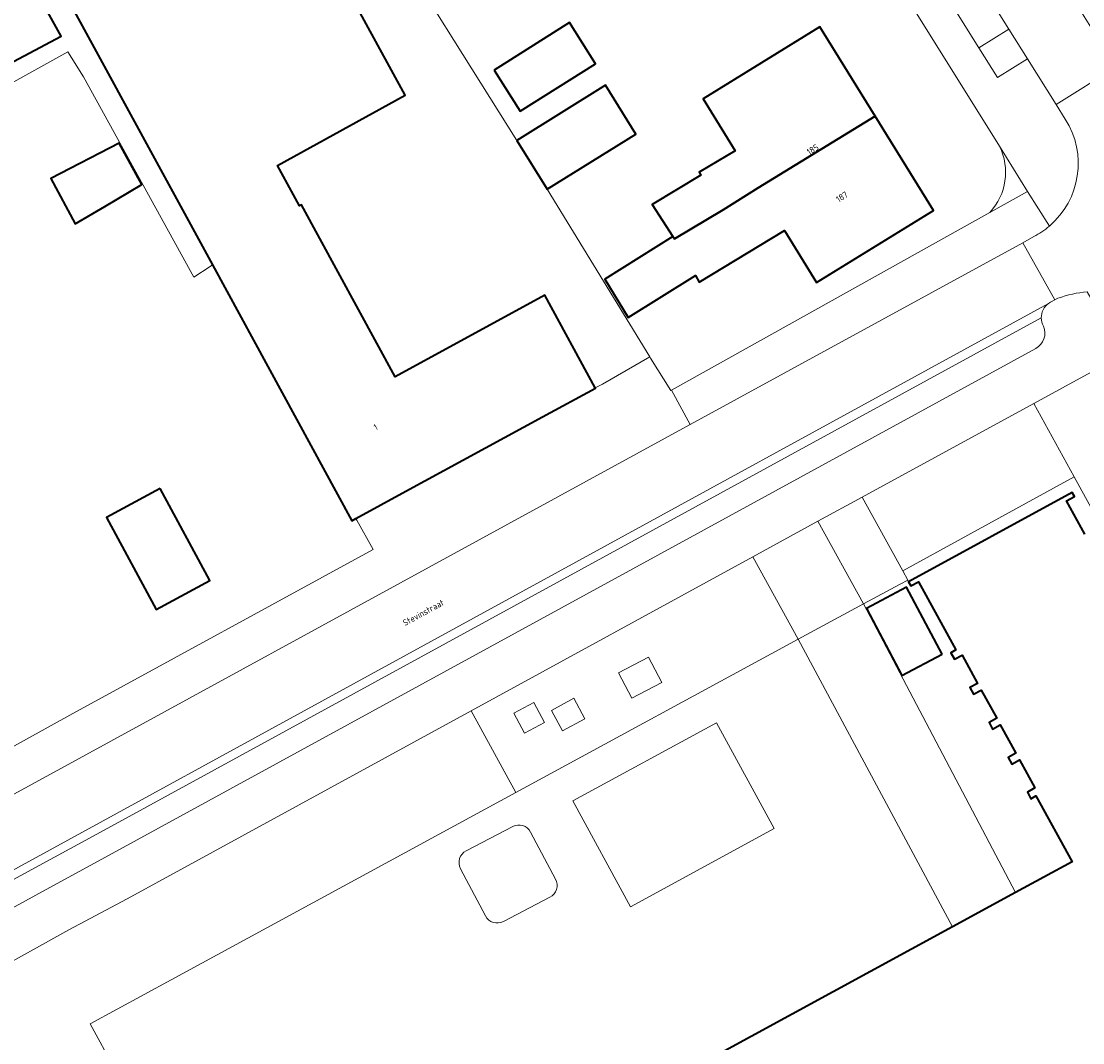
# Model space of a CAD drawing. Header units: metres. Extents: x 154991 to 155595, y 461305 to 461800.
# Tile 19 of 88: x 155102 to 155162, y 461512 to 461570. Entities that reach past the tile are written whole.
import ezdxf
from ezdxf.enums import TextEntityAlignment as Align

# ---------------------------------------------------------------- set-up
doc = ezdxf.new("R2010")
doc.units = ezdxf.units.M
for name, color, linetype, lineweight in [('B-WE-GR-BEPLANTING_CULTUUR_BODEMBEDEKKER-GV', 90, 'Continuous', 18), ('B-WE-GR-GROENVOORZIENING-GV', 80, 'Continuous', 18), ('B-WE-IE-TERREINAFSCHEIDING_KUNSTMATIG_HEKWERK-G', 20, 'IE-TERREINAFSCHEIDING_KUNSTMATIG-SO', 18), ('B-WE-OG-BEBOUWING-GV', 7, 'Continuous', 35), ('B-WE-OG-BEBOUWING-T18', 10, 'Continuous', 18), ('B-WE-OG-TERREIN_ERF-GV', 7, 'Continuous', 18), ('B-WE-OG-TOPOGRAFIE-T18', 10, 'Continuous', 18), ('B-WE-VH-GESLOTENVERHARDING_KUNSTSTOF-GV', 10, 'Continuous', 18), ('B-WE-VH-ONVERHARD_ZAND-GV', 210, 'Continuous', 18), ('B-WE-VH-VERHARDING_ASFALT-GV', 252, 'Continuous', 18), ('B-WE-VH-VERHARDING_BETONSTRAATSTEEN-GV', 7, 'Continuous', 18), ('B-WE-VH-VERHARDING_STRAATBAKSTEEN-GV', 252, 'Continuous', 18), ('B-WE-VH-VERHARDING_TEGEL-GV', 252, 'Continuous', 18)]:
    doc.layers.add(name, color=color, linetype=linetype, lineweight=lineweight)
doc.styles.add('NLCS-ISO-M200-T18', font='NLCS-ISO.ttf', dxfattribs={"height": 0.36})
doc.linetypes.add('IE-TERREINAFSCHEIDING_KUNSTMATIG-SO', pattern='A,4,[82,NLCS.SHX,S=0.75,R=90,X=0,Y=0],4,-2', length=10)

msp = doc.modelspace()

# ---------------------------------------------------------------- linework, layer by layer
at = {"layer": 'B-WE-GR-BEPLANTING_CULTUUR_BODEMBEDEKKER-GV', "flags": 128}
for points in [[(155163.964, 461551.317), (155158.893, 461548.548), (155161.177, 461544.389), (155174.26, 461520.564), (155176.365, 461521.694), (155171.906, 461529.696), (155175.282, 461531.638)], [(155161.177, 461544.389), (155158.893, 461548.548), (155149.184, 461543.247), (155151.476, 461539.068)], [(155149.246, 461537.21), (155151.329, 461538.315), (155151.76, 461538.543), (155151.476, 461539.068), (155149.184, 461543.247), (155146.678, 461541.879)], [(155104.276, 461518.749), (155098.087, 461515.327), (155110.428, 461492.654), (155115.358, 461495.337), (155112.377, 461500.8), (155105.481, 461513.437), (155110.068, 461515.928), (155129.584, 461526.527), (155127.041, 461531.152), (155107.576, 461520.516)]]:
    msp.add_lwpolyline(points, close=True, dxfattribs=at)
at = {"layer": 'B-WE-GR-GROENVOORZIENING-GV', "flags": 128}
for points in [[(155158.54, 461568.045), (155157.487, 461569.73), (155155.777, 461568.662), (155156.842, 461566.984)], [(155136.145, 461531.856), (155137.844, 461532.751), (155137.087, 461534.189), (155135.387, 461533.293)], [(155131.198, 461530.491), (155130.587, 461531.622), (155129.458, 461531.012), (155130.069, 461529.881)], [(155131.593, 461531.174), (155132.227, 461530.013), (155133.487, 461530.701), (155132.853, 461531.861)]]:
    msp.add_lwpolyline(points, close=True, dxfattribs=at)
at = {"layer": 'B-WE-IE-TERREINAFSCHEIDING_KUNSTMATIG_HEKWERK-G', "flags": 128}
for points in [[(155151.329, 461538.315), (155151.76, 461538.543)], [(155149.246, 461537.21), (155151.329, 461538.315)], [(155145.55, 461535.202), (155149.246, 461537.21)], [(155129.584, 461526.527), (155145.55, 461535.202)], [(155110.068, 461515.928), (155129.584, 461526.527)], [(155105.481, 461513.437), (155110.068, 461515.928)], [(155112.377, 461500.8), (155105.481, 461513.437)]]:
    msp.add_lwpolyline(points, dxfattribs=at)
at = {"layer": 'B-WE-OG-BEBOUWING-GV', "flags": 128}
for points in [[(155112.406, 461556.38), (155120.285, 461541.906), (155120.53, 461542.039), (155123.353, 461543.576), (155131.077, 461547.781), (155134.078, 461549.414), (155134.073, 461549.423), (155131.219, 461554.667), (155122.745, 461550.056), (155117.448, 461559.787), (155117.325, 461559.719), (155116.078, 461562.01), (155123.319, 461565.994), (155118.677, 461574.488), (155118.611, 461574.609), (155118.293, 461574.436), (155112.87, 461583.173), (155112.746, 461583.373), (155112.694, 461583.339), (155101.637, 461576.163)], [(155101.526, 461573.121), (155099.081, 461571.801), (155096.997, 461570.676), (155098.949, 461566.875), (155099.023, 461566.784), (155103.834, 461569.323), (155101.7, 461573.216)], [(155128.358, 461567.412), (155129.825, 461565.085), (155134.08, 461567.769), (155132.612, 461570.096)], [(155149.917, 461564.799), (155146.788, 461569.862), (155140.18, 461565.778), (155141.998, 461562.837), (155139.951, 461561.629), (155140.046, 461561.459), (155137.3, 461559.804), (155138.459, 461557.995), (155138.552, 461557.85), (155141.319, 461559.505), (155143.286, 461560.751)], [(155129.634, 461563.43), (155131.348, 461560.664), (155136.363, 461563.787), (155134.643, 461566.55)], [(155149.917, 461564.799), (155143.286, 461560.751), (155141.319, 461559.505), (155138.552, 461557.85), (155138.459, 461557.995), (155134.606, 461555.568), (155135.93, 461553.406), (155139.741, 461555.783), (155139.957, 461555.405), (155144.786, 461558.324), (155146.602, 461555.386), (155153.21, 461559.47)], [(155108.409, 461560.941), (155107.118, 461563.276), (155103.253, 461561.276), (155104.631, 461558.708), (155106.307, 461559.681)], [(155109.446, 461543.727), (155106.404, 461542.083), (155109.212, 461536.884), (155112.257, 461538.529)], [(155153.702, 461534.36), (155151.688, 461538.15), (155149.417, 461536.944), (155151.431, 461533.154)]]:
    msp.add_lwpolyline(points, close=True, dxfattribs=at)
msp.add_lwpolyline([(155161.788, 461541.141), (155160.754, 461543.027), (155161.193, 461543.267), (155161.063, 461543.504), (155151.81, 461538.453), (155151.939, 461538.215), (155152.373, 461538.454), (155154.483, 461534.603), (155154.196, 461534.435), (155154.398, 461534.063), (155154.838, 461534.304), (155155.717, 461532.697), (155155.282, 461532.459), (155155.482, 461532.083), (155155.921, 461532.323), (155156.796, 461530.723), (155156.365, 461530.488), (155156.563, 461530.112), (155157, 461530.351), (155157.878, 461528.745), (155157.446, 461528.509), (155157.649, 461528.137), (155158.081, 461528.374), (155158.952, 461526.781), (155158.53, 461526.545), (155158.726, 461526.167), (155159.019, 461526.328), (155161.06, 461522.61), (155157.861, 461520.869), (155154.286, 461518.923), (155133.818, 461507.781)], dxfattribs=at)
at = {"layer": 'B-WE-OG-TERREIN_ERF-GV', "flags": 128}
for points in [[(155156.952, 461563.094), (155140.198, 461589.92), (155114.49, 461631.095), (155108.937, 461639.985)], [(155121.578, 461576.264), (155129.634, 461563.43), (155134.643, 461566.55), (155136.363, 461563.787), (155131.348, 461560.664), (155137.153, 461551.182), (155137.196, 461551.111), (155138.357, 461549.284), (155138.392, 461549.303), (155156.411, 461559.357)], [(155090.883, 461523.496), (155093.478, 461524.898), (155104.498, 461531), (155121.494, 461540.272), (155120.584, 461541.94), (155120.53, 461542.039), (155120.285, 461541.906), (155112.406, 461556.38), (155112.281, 461556.298), (155111.349, 461555.687), (155105.106, 461567.025), (155104.225, 461568.445), (155089.946, 461560.509), (155089.821, 461560.44), (155089.227, 461561.517), (155098.949, 461566.875), (155096.997, 461570.676), (155099.081, 461571.801), (155101.526, 461573.121)]]:
    msp.add_lwpolyline(points, dxfattribs=at)
for points in [[(155131.348, 461560.664), (155129.634, 461563.43), (155121.578, 461576.264), (155118.677, 461574.488), (155123.319, 461565.994), (155116.078, 461562.01), (155117.325, 461559.719), (155117.448, 461559.787), (155122.745, 461550.056), (155131.219, 461554.667), (155134.073, 461549.423), (155134.475, 461549.642), (155137.153, 461551.182)], [(155128.358, 461567.412), (155132.612, 461570.096), (155134.08, 461567.769), (155129.825, 461565.085)], [(155138.459, 461557.995), (155137.3, 461559.804), (155140.046, 461561.459), (155139.951, 461561.629), (155141.998, 461562.837), (155140.18, 461565.778), (155146.788, 461569.862), (155149.917, 461564.799), (155153.21, 461559.47), (155146.602, 461555.386), (155144.786, 461558.324), (155139.957, 461555.405), (155139.741, 461555.783), (155135.93, 461553.406), (155134.606, 461555.568)], [(155108.409, 461560.941), (155106.307, 461559.681), (155104.631, 461558.708), (155103.253, 461561.276), (155107.118, 461563.276)], [(155109.446, 461543.727), (155112.257, 461538.529), (155109.212, 461536.884), (155106.404, 461542.083)]]:
    msp.add_lwpolyline(points, close=True, dxfattribs=at)
at = {"layer": 'B-WE-OG-TERREIN_ERF-GV'}
msp.add_lwpolyline([(155156.411, 461559.357, 0.31176), (155156.952, 461563.094)], format="xyb", dxfattribs=at)
at = {"layer": 'B-WE-VH-GESLOTENVERHARDING_KUNSTSTOF-GV', "flags": 128}
msp.add_lwpolyline([(155144.193, 461524.485), (155140.929, 461530.473), (155132.806, 461526.045), (155136.07, 461520.057)], close=True, dxfattribs=at)
at = {"layer": 'B-WE-VH-ONVERHARD_ZAND-GV'}
for points in [[(155130.41, 461524.288, 0.412069), (155129.4, 461524.602)], [(155126.762, 461523.225, 0.415563), (155126.446, 461522.209)], [(155131.509, 461520.601, 0.416576), (155131.824, 461521.617)], [(155127.86, 461519.537, 0.412069), (155128.87, 461519.223)]]:
    msp.add_lwpolyline(points, format="xyb", dxfattribs=at)
at = {"layer": 'B-WE-VH-ONVERHARD_ZAND-GV', "flags": 128}
for points in [[(155129.4, 461524.602), (155126.762, 461523.225)], [(155131.824, 461521.617), (155130.41, 461524.288)], [(155126.446, 461522.209), (155127.86, 461519.537)], [(155128.87, 461519.223), (155131.509, 461520.601)]]:
    msp.add_lwpolyline(points, dxfattribs=at)
at = {"layer": 'B-WE-VH-VERHARDING_ASFALT-GV', "flags": 128}
for points in [[(155159.844, 461554.274), (155160.094, 461554.407), (155158.267, 461557.639), (155139.442, 461547.345)], [(155092.78, 461517.575), (155094.618, 461518.591), (155159.732, 461554.205)], [(155139.442, 461547.345), (155091.86, 461521.36)]]:
    msp.add_lwpolyline(points, dxfattribs=at)
at = {"layer": 'B-WE-VH-VERHARDING_ASFALT-GV'}
msp.add_lwpolyline([(155159.732, 461554.205, -0.040337), (155159.844, 461554.274)], format="xyb", dxfattribs=at)
at = {"layer": 'B-WE-VH-VERHARDING_BETONSTRAATSTEEN-GV'}
for points in [[(155156.952, 461563.094, -0.31176), (155156.411, 461559.357)], [(155159.319, 461553.379, -0.246005), (155159.732, 461554.205)], [(155159.446, 461552.911, -0.126063), (155159.319, 461553.379)], [(155159.003, 461551.657, 0.386929), (155159.446, 461552.911)]]:
    msp.add_lwpolyline(points, format="xyb", dxfattribs=at)
at = {"layer": 'B-WE-VH-VERHARDING_BETONSTRAATSTEEN-GV', "flags": 128}
for points in [[(155158.543, 461560.546), (155156.952, 461563.094)], [(155156.411, 461559.357), (155158.543, 461560.546)], [(155159.732, 461554.205), (155094.618, 461518.591)], [(155159.319, 461553.379), (155106.065, 461524.285), (155101.723, 461521.913), (155095.642, 461518.591)], [(155095.642, 461518.591), (155101.723, 461521.913), (155106.065, 461524.285), (155159.319, 461553.379)], [(155097.916, 461518.26), (155102.404, 461520.714), (155106.732, 461523.08), (155159.003, 461551.657)]]:
    msp.add_lwpolyline(points, dxfattribs=at)
for points in [[(155149.246, 461537.21), (155146.678, 461541.879), (155142.995, 461539.867), (155145.55, 461535.202)], [(155149.246, 461537.21), (155145.55, 461535.202), (155154.286, 461518.923), (155157.861, 461520.869)]]:
    msp.add_lwpolyline(points, close=True, dxfattribs=at)
at = {"layer": 'B-WE-VH-VERHARDING_STRAATBAKSTEEN-GV', "flags": 128}
for points in [[(155147.194, 461586.202), (155150.043, 461581.642), (155154.598, 461574.353), (155157.487, 461569.73), (155158.54, 461568.045), (155160.16, 461565.453), (155163.54, 461567.567), (155159.192, 461574.536), (155156.482, 461578.879), (155155.415, 461580.59), (155151.862, 461586.251), (155149.234, 461590.477), (155145.699, 461596.161), (155144.637, 461597.862), (155144.286, 461598.423), (155140.855, 461596.334), (155146.12, 461587.921)], [(155152.87, 461573.318), (155155.777, 461568.662), (155157.487, 461569.73), (155154.598, 461574.353)]]:
    msp.add_lwpolyline(points, close=True, dxfattribs=at)
for points in [[(155166.5, 461562.826), (155163.54, 461567.567), (155160.16, 461565.453), (155160.676, 461564.628)], [(155158.899, 461557.984), (155158.267, 461557.639), (155160.094, 461554.407), (155160.26, 461554.495)]]:
    msp.add_lwpolyline(points, dxfattribs=at)
at = {"layer": 'B-WE-VH-VERHARDING_STRAATBAKSTEEN-GV'}
for points in [[(155160.676, 461564.628, -0.374191), (155159.775, 461558.575)], [(155159.775, 461558.575, -0.056435), (155158.899, 461557.984)], [(155160.26, 461554.495, -0.062938), (155161.924, 461554.864)]]:
    msp.add_lwpolyline(points, format="xyb", dxfattribs=at)
at = {"layer": 'B-WE-VH-VERHARDING_TEGEL-GV', "flags": 128}
for points in [[(155105.935, 461644.792), (155108.937, 461639.985), (155114.49, 461631.095), (155140.198, 461589.92), (155156.952, 461563.094), (155158.543, 461560.546), (155159.775, 461558.575)], [(155160.676, 461564.628), (155160.16, 461565.453), (155158.54, 461568.045), (155156.842, 461566.984), (155155.777, 461568.662), (155152.87, 461573.318), (155148.359, 461580.587), (155145.493, 461585.151), (155144.433, 461586.842), (155139.057, 461595.429), (155134.387, 461602.946), (155133.286, 461604.648), (155127.3, 461614.258), (155126.226, 461615.969), (155124.371, 461618.983), (155120.493, 461625.205), (155111.34, 461639.881), (155110.307, 461641.524), (155112.025, 461642.545), (155111.729, 461643.021)], [(155159.775, 461558.575), (155158.543, 461560.546), (155156.411, 461559.357), (155138.392, 461549.303)], [(155138.392, 461549.303), (155139.442, 461547.345), (155158.267, 461557.639), (155158.899, 461557.984)], [(155098.087, 461515.327), (155104.276, 461518.749), (155107.576, 461520.516), (155127.041, 461531.152), (155142.995, 461539.867), (155146.678, 461541.879), (155149.184, 461543.247), (155158.893, 461548.548), (155163.964, 461551.317), (155161.924, 461554.864)], [(155160.26, 461554.495), (155160.094, 461554.407), (155159.844, 461554.274)], [(155091.86, 461521.36), (155139.442, 461547.345), (155138.392, 461549.303), (155138.357, 461549.284), (155137.196, 461551.111), (155137.153, 461551.182), (155134.475, 461549.642), (155134.073, 461549.423), (155134.078, 461549.414), (155131.077, 461547.781), (155123.353, 461543.576), (155120.53, 461542.039), (155120.584, 461541.94), (155121.494, 461540.272), (155104.498, 461531), (155093.478, 461524.898), (155090.883, 461523.496)], [(155159.003, 461551.657), (155106.732, 461523.08), (155102.404, 461520.714), (155097.916, 461518.26)], [(155174.26, 461520.564), (155161.177, 461544.389), (155151.476, 461539.068), (155151.76, 461538.543), (155151.81, 461538.453), (155161.063, 461543.504), (155161.193, 461543.267), (155160.754, 461543.027), (155161.788, 461541.141)], [(155126.762, 461523.225), (155129.4, 461524.602)], [(155130.41, 461524.288), (155131.824, 461521.617)], [(155127.86, 461519.537), (155126.446, 461522.209)], [(155131.509, 461520.601), (155128.87, 461519.223)]]:
    msp.add_lwpolyline(points, dxfattribs=at)
for points in [[(155060.137, 461573.093), (155061.889, 461574.103), (155075.467, 461580.032), (155094.565, 461585.906), (155101.526, 461573.121), (155101.7, 461573.216), (155103.834, 461569.323), (155099.023, 461566.784), (155098.949, 461566.875), (155089.227, 461561.517), (155089.821, 461560.44), (155089.946, 461560.509), (155104.225, 461568.445), (155105.106, 461567.025), (155111.349, 461555.687), (155112.281, 461556.298), (155112.406, 461556.38), (155101.637, 461576.163), (155099.214, 461580.616), (155095.322, 461587.764), (155074.894, 461581.481), (155061.451, 461574.89), (155059.704, 461573.917)], [(155145.55, 461535.202), (155142.995, 461539.867), (155127.041, 461531.152), (155129.584, 461526.527)], [(155151.81, 461538.453), (155151.76, 461538.543), (155151.329, 461538.315), (155149.246, 461537.21), (155157.861, 461520.869), (155161.06, 461522.61), (155159.019, 461526.328), (155158.726, 461526.167), (155158.53, 461526.545), (155158.952, 461526.781), (155158.081, 461528.374), (155157.649, 461528.137), (155157.446, 461528.509), (155157.878, 461528.745), (155157, 461530.351), (155156.563, 461530.112), (155156.365, 461530.488), (155156.796, 461530.723), (155155.921, 461532.323), (155155.482, 461532.083), (155155.282, 461532.459), (155155.717, 461532.697), (155154.838, 461534.304), (155154.398, 461534.063), (155154.196, 461534.435), (155154.483, 461534.603), (155152.373, 461538.454), (155151.939, 461538.215)], [(155151.431, 461533.154), (155149.417, 461536.944), (155151.688, 461538.15), (155153.702, 461534.36)], [(155110.068, 461515.928), (155105.481, 461513.437), (155112.377, 461500.8), (155118.421, 461504.098), (155121.728, 461498.054), (155115.677, 461494.752), (155121.608, 461483.883), (155122.582, 461482.096), (155134.258, 461488.571), (155133.535, 461489.902), (155125.762, 461504.139), (155125.331, 461503.897), (155125.183, 461504.149), (155133.804, 461508.842), (155133.957, 461508.561), (155133.522, 461508.324), (155133.818, 461507.781), (155154.286, 461518.923), (155145.55, 461535.202), (155129.584, 461526.527)], [(155136.145, 461531.856), (155135.387, 461533.293), (155137.087, 461534.189), (155137.844, 461532.751)], [(155131.198, 461530.491), (155130.069, 461529.881), (155129.458, 461531.012), (155130.587, 461531.622)], [(155131.593, 461531.174), (155132.853, 461531.861), (155133.487, 461530.701), (155132.227, 461530.013)], [(155144.193, 461524.485), (155136.07, 461520.057), (155132.806, 461526.045), (155140.929, 461530.473)]]:
    msp.add_lwpolyline(points, close=True, dxfattribs=at)
at = {"layer": 'B-WE-VH-VERHARDING_TEGEL-GV'}
for points in [[(155159.775, 461558.575, 0.374191), (155160.676, 461564.628)], [(155158.899, 461557.984, 0.056435), (155159.775, 461558.575)], [(155161.924, 461554.864, 0.062938), (155160.26, 461554.495)], [(155159.732, 461554.205, 0.246005), (155159.319, 461553.379)], [(155159.844, 461554.274, 0.040337), (155159.732, 461554.205)], [(155159.319, 461553.379, 0.126063), (155159.446, 461552.911)], [(155159.446, 461552.911, -0.386929), (155159.003, 461551.657)], [(155129.4, 461524.602, -0.412069), (155130.41, 461524.288)], [(155126.446, 461522.209, -0.415563), (155126.762, 461523.225)], [(155131.824, 461521.617, -0.416576), (155131.509, 461520.601)], [(155128.87, 461519.223, -0.412069), (155127.86, 461519.537)]]:
    msp.add_lwpolyline(points, format="xyb", dxfattribs=at)

# ---------------------------------------------------------------- texts
at = {"layer": 'B-WE-OG-BEBOUWING-T18', "style": 'NLCS-ISO-M200-T18'}
for s, rotation, p in [('185', 31.7, (155146.378, 461562.916)), ('187', 31.7, (155148.036, 461560.234)), ('1', 28.6, (155121.643, 461547.199))]:
    msp.add_text(s, height=0.36, rotation=rotation, dxfattribs=at).set_placement(p, align=Align.MIDDLE)
at = {"layer": 'B-WE-OG-TOPOGRAFIE-T18', "style": 'NLCS-ISO-M200-T18'}
msp.add_text('Stevinstraat', height=0.36, rotation=28.6, dxfattribs=at).set_placement((155124.339, 461536.705), align=Align.MIDDLE)

doc.saveas('drawing.dxf')
